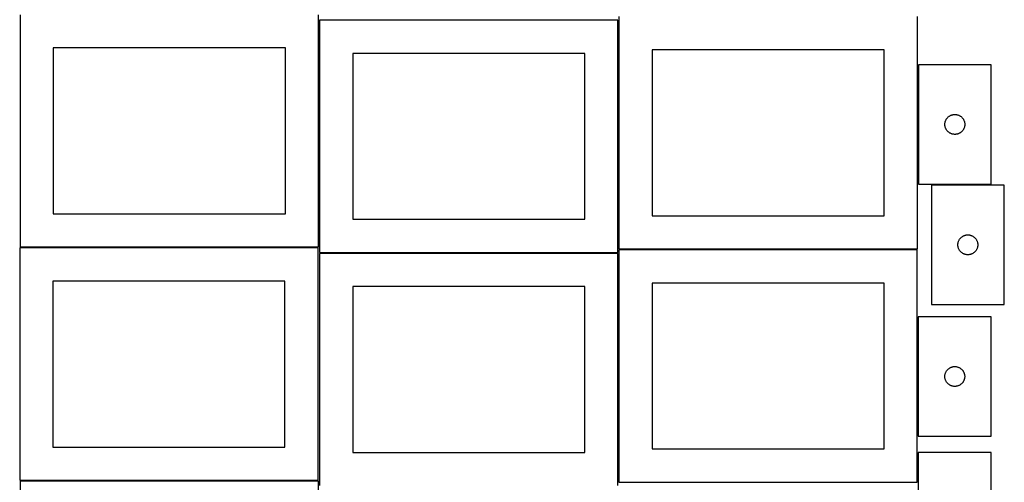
# Model space of a CAD drawing. Header units: millimetres. Extents: x 7 to 1493, y 7 to 2993.
# Tile 3 of 12: x 7 to 1492, y 1412 to 2110. Entities that reach past the tile are written whole.
import ezdxf

# ---------------------------------------------------------------- set-up
doc = ezdxf.new("R2010")
doc.units = ezdxf.units.MM
doc.layers.add('COMMON', color=5, linetype='CONTINUOUS', true_color=0x0000ff)
doc.layers.add('CUT', color=7, linetype='CONTINUOUS', true_color=0x000000)

msp = doc.modelspace()

# ---------------------------------------------------------------- linework, layer by layer
at = {"layer": 'COMMON'}
for p, q in [((458.103095, 2108.71783), (458.103095, 1766.924085)), ((1361.20302, 2041.682887), (1361.20302, 1861.682887)), ((1471.953021, 1860.932887), (1381.54137, 1860.932887)), ((7.353095, 1766.174084), (456.649034, 1766.174084)), ((458.853096, 1757.967829), (908.853096, 1757.967829)), ((909.603097, 1412.599135), (909.603097, 1757.217829)), ((1361.103097, 1661.735134), (1361.103097, 1481.735134)), ((1361.103097, 1457.173494), (1361.103097, 1412.599135))]:
    msp.add_line(p, q, dxfattribs=at)
at = {"layer": 'CUT'}
for p, q in [((7.353095, 2116.924085), (7.353095, 1766.924085)), ((457.353095, 1766.924085), (457.353095, 2116.924085)), ((908.853096, 2108.71783), (458.853096, 2108.71783)), ((458.853096, 2108.71783), (458.853096, 1758.71783)), ((908.853096, 1758.71783), (908.853096, 2108.71783)), ((910.45302, 2114.123915), (910.45302, 1764.123915)), ((1360.45302, 1764.123915), (1360.45302, 2114.123915)), ((407.353095, 2066.924085), (57.353095, 2066.924085)), ((57.353095, 2066.924085), (57.353095, 1816.924085)), ((407.353095, 1816.924085), (407.353095, 2066.924085)), ((1310.45302, 2064.123915), (960.45302, 2064.123915)), ((960.45302, 2064.123915), (960.45302, 1814.123915)), ((1310.45302, 1814.123915), (1310.45302, 2064.123915)), ((858.853096, 2058.71783), (508.853096, 2058.71783)), ((508.853096, 2058.71783), (508.853096, 1808.71783)), ((858.853096, 1808.71783), (858.853096, 2058.71783)), ((1361.953021, 2041.682887), (1361.953021, 1861.682887)), ((1471.953021, 2041.682887), (1361.953021, 2041.682887)), ((1471.953021, 1861.682887), (1471.953021, 2041.682887)), ((1404.507866, 1960.056543), (1404.955432, 1960.686102)), ((1404.955432, 1960.686102), (1405.434814, 1961.291785)), ((1405.434814, 1961.291785), (1405.94474, 1961.871988)), ((1405.94474, 1961.871988), (1406.483859, 1962.42517)), ((1406.483859, 1962.42517), (1407.050739, 1962.949866)), ((1407.050739, 1962.949866), (1407.643879, 1963.444685)), ((1407.643879, 1963.444685), (1408.261704, 1963.908313)), ((1408.261704, 1963.908313), (1408.902578, 1964.339521)), ((1408.902578, 1964.339521), (1409.5648, 1964.737166)), ((1409.5648, 1964.737166), (1410.246614, 1965.100194)), ((1410.246614, 1965.100194), (1410.946212, 1965.427641)), ((1410.946212, 1965.427641), (1411.66174, 1965.71864)), ((1411.66174, 1965.71864), (1412.391298, 1965.972418)), ((1412.391298, 1965.972418), (1413.132954, 1966.188303)), ((1413.132954, 1966.188303), (1413.88474, 1966.365723)), ((1413.88474, 1966.365723), (1414.644662, 1966.504206)), ((1414.644662, 1966.504206), (1415.410706, 1966.603386)), ((1415.410706, 1966.603386), (1416.18084, 1966.662999)), ((1416.18084, 1966.662999), (1416.953021, 1966.682887)), ((1416.953021, 1966.682887), (1417.725202, 1966.662999)), ((1417.725202, 1966.662999), (1418.495336, 1966.603386)), ((1418.495336, 1966.603386), (1419.26138, 1966.504206)), ((1419.26138, 1966.504206), (1420.021302, 1966.365723)), ((1420.021302, 1966.365723), (1420.773088, 1966.188303)), ((1420.773088, 1966.188303), (1421.514743, 1965.972418)), ((1421.514743, 1965.972418), (1422.244302, 1965.71864)), ((1422.244302, 1965.71864), (1422.959829, 1965.427641)), ((1422.959829, 1965.427641), (1423.659428, 1965.100194)), ((1423.659428, 1965.100194), (1424.341242, 1964.737166)), ((1424.341242, 1964.737166), (1425.003464, 1964.339521)), ((1425.003464, 1964.339521), (1425.644337, 1963.908313)), ((1425.644337, 1963.908313), (1426.262163, 1963.444685)), ((1426.262163, 1963.444685), (1426.855303, 1962.949866)), ((1426.855303, 1962.949866), (1427.422183, 1962.42517)), ((1427.422183, 1962.42517), (1427.961301, 1961.871988)), ((1427.961301, 1961.871988), (1428.471228, 1961.291785)), ((1428.471228, 1961.291785), (1428.95061, 1960.686102)), ((1428.95061, 1960.686102), (1429.398176, 1960.056543)), ((1401.957994, 1952.069106), (1401.997758, 1952.840519)), ((1401.957994, 1951.296669), (1401.957994, 1952.069106)), ((1401.997758, 1950.525256), (1401.957994, 1951.296669)), ((1401.997758, 1952.840519), (1402.077181, 1953.608863)), ((1402.077181, 1949.756912), (1401.997758, 1950.525256)), ((1402.077181, 1953.608863), (1402.196052, 1954.372099)), ((1402.196052, 1948.993676), (1402.077181, 1949.756912)), ((1402.196052, 1954.372099), (1402.354055, 1955.128204)), ((1402.354055, 1948.237571), (1402.196052, 1948.993676)), ((1402.354055, 1955.128204), (1402.550773, 1955.875172)), ((1402.550773, 1947.490603), (1402.354055, 1948.237571)), ((1402.550773, 1955.875172), (1402.785682, 1956.611023)), ((1402.785682, 1946.754752), (1402.550773, 1947.490603)), ((1402.785682, 1956.611023), (1403.058161, 1957.333806)), ((1403.058161, 1946.031969), (1402.785682, 1946.754752)), ((1403.058161, 1957.333806), (1403.367487, 1958.041603)), ((1403.367487, 1945.324172), (1403.058161, 1946.031969)), ((1403.367487, 1958.041603), (1403.712839, 1958.732539)), ((1403.712839, 1944.633236), (1403.367487, 1945.324172)), ((1403.712839, 1958.732539), (1404.093301, 1959.404779)), ((1404.093301, 1959.404779), (1404.507866, 1960.056543)), ((1429.398176, 1960.056543), (1429.81274, 1959.404779)), ((1429.81274, 1959.404779), (1430.193203, 1958.732539)), ((1430.193203, 1958.732539), (1430.538555, 1958.041603)), ((1430.538555, 1945.324172), (1430.193203, 1944.633236)), ((1430.538555, 1958.041603), (1430.84788, 1957.333806)), ((1430.84788, 1946.031969), (1430.538555, 1945.324172)), ((1430.84788, 1957.333806), (1431.120359, 1956.611023)), ((1431.120359, 1946.754752), (1430.84788, 1946.031969)), ((1431.120359, 1956.611023), (1431.355269, 1955.875172)), ((1431.355269, 1947.490603), (1431.120359, 1946.754752)), ((1431.355269, 1955.875172), (1431.551986, 1955.128204)), ((1431.551986, 1948.237571), (1431.355269, 1947.490603)), ((1431.551986, 1955.128204), (1431.70999, 1954.372099)), ((1431.70999, 1948.993676), (1431.551986, 1948.237571)), ((1431.70999, 1954.372099), (1431.828861, 1953.608863)), ((1431.828861, 1949.756912), (1431.70999, 1948.993676)), ((1431.828861, 1953.608863), (1431.908284, 1952.840519)), ((1431.908284, 1950.525256), (1431.828861, 1949.756912)), ((1431.908284, 1952.840519), (1431.948048, 1952.069106)), ((1431.948048, 1951.296669), (1431.908284, 1950.525256)), ((1431.948048, 1952.069106), (1431.948048, 1951.296669)), ((1404.093301, 1943.960995), (1403.712839, 1944.633236)), ((1404.507866, 1943.309232), (1404.093301, 1943.960995)), ((1404.955432, 1942.679673), (1404.507866, 1943.309232)), ((1405.434814, 1942.07399), (1404.955432, 1942.679673)), ((1405.94474, 1941.493787), (1405.434814, 1942.07399)), ((1406.483859, 1940.940605), (1405.94474, 1941.493787)), ((1407.050739, 1940.415908), (1406.483859, 1940.940605)), ((1407.643879, 1939.92109), (1407.050739, 1940.415908)), ((1408.261704, 1939.457462), (1407.643879, 1939.92109)), ((1408.902578, 1939.026254), (1408.261704, 1939.457462)), ((1409.5648, 1938.628609), (1408.902578, 1939.026254)), ((1410.246614, 1938.265581), (1409.5648, 1938.628609)), ((1410.946212, 1937.938134), (1410.246614, 1938.265581)), ((1411.66174, 1937.647135), (1410.946212, 1937.938134)), ((1412.391298, 1937.393357), (1411.66174, 1937.647135)), ((1413.132954, 1937.177472), (1412.391298, 1937.393357)), ((1413.88474, 1937.000052), (1413.132954, 1937.177472)), ((1414.644662, 1936.861569), (1413.88474, 1937.000052)), ((1415.410706, 1936.762389), (1414.644662, 1936.861569)), ((1416.18084, 1936.702776), (1415.410706, 1936.762389)), ((1416.953021, 1936.682887), (1416.18084, 1936.702776)), ((1417.725202, 1936.702776), (1416.953021, 1936.682887)), ((1418.495336, 1936.762389), (1417.725202, 1936.702776)), ((1419.26138, 1936.861569), (1418.495336, 1936.762389)), ((1420.021302, 1937.000052), (1419.26138, 1936.861569)), ((1420.773088, 1937.177472), (1420.021302, 1937.000052)), ((1421.514743, 1937.393357), (1420.773088, 1937.177472)), ((1422.244302, 1937.647135), (1421.514743, 1937.393357)), ((1422.959829, 1937.938134), (1422.244302, 1937.647135)), ((1423.659428, 1938.265581), (1422.959829, 1937.938134)), ((1424.341242, 1938.628609), (1423.659428, 1938.265581)), ((1425.003464, 1939.026254), (1424.341242, 1938.628609)), ((1425.644337, 1939.457462), (1425.003464, 1939.026254)), ((1426.262163, 1939.92109), (1425.644337, 1939.457462)), ((1426.855303, 1940.415908), (1426.262163, 1939.92109)), ((1427.422183, 1940.940605), (1426.855303, 1940.415908)), ((1427.961301, 1941.493787), (1427.422183, 1940.940605)), ((1428.471228, 1942.07399), (1427.961301, 1941.493787)), ((1428.95061, 1942.679673), (1428.471228, 1942.07399)), ((1429.398176, 1943.309232), (1428.95061, 1942.679673)), ((1429.81274, 1943.960995), (1429.398176, 1943.309232)), ((1430.193203, 1944.633236), (1429.81274, 1943.960995)), ((1361.953021, 1861.682887), (1471.953021, 1861.682887)), ((1381.54137, 1860.182886), (1381.54137, 1680.182886)), ((1491.54137, 1860.182886), (1381.54137, 1860.182886)), ((1491.54137, 1680.182886), (1491.54137, 1860.182886)), ((57.353095, 1816.924085), (407.353095, 1816.924085)), ((960.45302, 1814.123915), (1310.45302, 1814.123915)), ((508.853096, 1808.71783), (858.853096, 1808.71783)), ((1426.639088, 1781.449865), (1427.232228, 1781.944684)), ((1427.232228, 1781.944684), (1427.850053, 1782.408312)), ((1427.850053, 1782.408312), (1428.490927, 1782.83952)), ((1428.490927, 1782.83952), (1429.153149, 1783.237165)), ((1429.153149, 1783.237165), (1429.834963, 1783.600193)), ((1429.834963, 1783.600193), (1430.534561, 1783.92764)), ((1430.534561, 1783.92764), (1431.250088, 1784.218639)), ((1431.250088, 1784.218639), (1431.979647, 1784.472417)), ((1431.979647, 1784.472417), (1432.721303, 1784.688302)), ((1432.721303, 1784.688302), (1433.473089, 1784.865722)), ((1433.473089, 1784.865722), (1434.233011, 1785.004205)), ((1434.233011, 1785.004205), (1434.999055, 1785.103385)), ((1434.999055, 1785.103385), (1435.769188, 1785.162998)), ((1435.769188, 1785.162998), (1436.54137, 1785.182886)), ((1436.54137, 1785.182886), (1437.313551, 1785.162998)), ((1437.313551, 1785.162998), (1438.083685, 1785.103385)), ((1438.083685, 1785.103385), (1438.849728, 1785.004205)), ((1438.849728, 1785.004205), (1439.609651, 1784.865722)), ((1439.609651, 1784.865722), (1440.361437, 1784.688302)), ((1440.361437, 1784.688302), (1441.103092, 1784.472417)), ((1441.103092, 1784.472417), (1441.832651, 1784.218639)), ((1441.832651, 1784.218639), (1442.548178, 1783.92764)), ((1442.548178, 1783.92764), (1443.247777, 1783.600193)), ((1443.247777, 1783.600193), (1443.929591, 1783.237165)), ((1443.929591, 1783.237165), (1444.591813, 1782.83952)), ((1444.591813, 1782.83952), (1445.232686, 1782.408312)), ((1445.232686, 1782.408312), (1445.850512, 1781.944684)), ((1445.850512, 1781.944684), (1446.443652, 1781.449865)), ((1421.546343, 1770.569105), (1421.586107, 1771.340518)), ((1421.546343, 1769.796668), (1421.546343, 1770.569105)), ((1421.586107, 1769.025255), (1421.546343, 1769.796668)), ((1421.586107, 1771.340518), (1421.66553, 1772.108862)), ((1421.66553, 1768.256911), (1421.586107, 1769.025255)), ((1421.66553, 1772.108862), (1421.7844, 1772.872098)), ((1421.7844, 1767.493675), (1421.66553, 1768.256911)), ((1421.7844, 1772.872098), (1421.942404, 1773.628203)), ((1421.942404, 1766.73757), (1421.7844, 1767.493675)), ((1421.942404, 1773.628203), (1422.139122, 1774.375171)), ((1422.139122, 1774.375171), (1422.374031, 1775.111022)), ((1422.374031, 1775.111022), (1422.64651, 1775.833805)), ((1422.64651, 1775.833805), (1422.955836, 1776.541602)), ((1422.955836, 1776.541602), (1423.301188, 1777.232538)), ((1423.301188, 1777.232538), (1423.68165, 1777.904778)), ((1423.68165, 1777.904778), (1424.096215, 1778.556542)), ((1424.096215, 1778.556542), (1424.543781, 1779.186101)), ((1424.543781, 1779.186101), (1425.023163, 1779.791784)), ((1425.023163, 1779.791784), (1425.533089, 1780.371987)), ((1425.533089, 1780.371987), (1426.072207, 1780.925169)), ((1426.072207, 1780.925169), (1426.639088, 1781.449865)), ((1446.443652, 1781.449865), (1447.010532, 1780.925169)), ((1447.010532, 1780.925169), (1447.54965, 1780.371987)), ((1447.54965, 1780.371987), (1448.059576, 1779.791784)), ((1448.059576, 1779.791784), (1448.538958, 1779.186101)), ((1448.538958, 1779.186101), (1448.986525, 1778.556542)), ((1448.986525, 1778.556542), (1449.401089, 1777.904778)), ((1449.401089, 1777.904778), (1449.781552, 1777.232538)), ((1449.781552, 1777.232538), (1450.126904, 1776.541602)), ((1450.126904, 1776.541602), (1450.436229, 1775.833805)), ((1450.436229, 1775.833805), (1450.708708, 1775.111022)), ((1450.708708, 1775.111022), (1450.943618, 1774.375171)), ((1450.943618, 1774.375171), (1451.140335, 1773.628203)), ((1451.140335, 1773.628203), (1451.298339, 1772.872098)), ((1451.298339, 1767.493675), (1451.140335, 1766.73757)), ((1451.298339, 1772.872098), (1451.41721, 1772.108862)), ((1451.41721, 1768.256911), (1451.298339, 1767.493675)), ((1451.41721, 1772.108862), (1451.496633, 1771.340518)), ((1451.496633, 1769.025255), (1451.41721, 1768.256911)), ((1451.496633, 1771.340518), (1451.536397, 1770.569105)), ((1451.536397, 1769.796668), (1451.496633, 1769.025255)), ((1451.536397, 1770.569105), (1451.536397, 1769.796668)), ((456.649034, 1765.424084), (6.649034, 1765.424084)), ((6.649034, 1765.424084), (6.649034, 1415.424084)), ((7.353095, 1766.924085), (457.353095, 1766.924085)), ((456.649034, 1415.424084), (456.649034, 1765.424084)), ((458.853096, 1758.71783), (908.853096, 1758.71783)), ((908.853096, 1757.217829), (458.853096, 1757.217829)), ((458.853096, 1757.217829), (458.853096, 1407.217829)), ((908.853096, 1407.217829), (908.853096, 1757.217829)), ((1360.353097, 1762.599135), (910.353097, 1762.599135)), ((910.353097, 1762.599135), (910.353097, 1412.599135)), ((910.45302, 1764.123915), (1360.45302, 1764.123915)), ((1360.353097, 1412.599135), (1360.353097, 1762.599135)), ((1422.139122, 1765.990602), (1421.942404, 1766.73757)), ((1422.374031, 1765.254751), (1422.139122, 1765.990602)), ((1422.64651, 1764.531968), (1422.374031, 1765.254751)), ((1422.955836, 1763.824171), (1422.64651, 1764.531968)), ((1423.301188, 1763.133235), (1422.955836, 1763.824171)), ((1423.68165, 1762.460994), (1423.301188, 1763.133235)), ((1424.096215, 1761.809231), (1423.68165, 1762.460994)), ((1424.543781, 1761.179672), (1424.096215, 1761.809231)), ((1425.023163, 1760.573989), (1424.543781, 1761.179672)), ((1425.533089, 1759.993786), (1425.023163, 1760.573989)), ((1426.072207, 1759.440604), (1425.533089, 1759.993786)), ((1426.639088, 1758.915907), (1426.072207, 1759.440604)), ((1427.232228, 1758.421089), (1426.639088, 1758.915907)), ((1427.850053, 1757.957461), (1427.232228, 1758.421089)), ((1428.490927, 1757.526253), (1427.850053, 1757.957461)), ((1429.153149, 1757.128608), (1428.490927, 1757.526253)), ((1429.834963, 1756.76558), (1429.153149, 1757.128608)), ((1430.534561, 1756.438133), (1429.834963, 1756.76558)), ((1431.250088, 1756.147134), (1430.534561, 1756.438133)), ((1431.979647, 1755.893356), (1431.250088, 1756.147134)), ((1432.721303, 1755.677471), (1431.979647, 1755.893356)), ((1433.473089, 1755.500051), (1432.721303, 1755.677471)), ((1434.233011, 1755.361568), (1433.473089, 1755.500051)), ((1434.999055, 1755.262388), (1434.233011, 1755.361568)), ((1435.769188, 1755.202775), (1434.999055, 1755.262388)), ((1436.54137, 1755.182886), (1435.769188, 1755.202775)), ((1437.313551, 1755.202775), (1436.54137, 1755.182886)), ((1438.083685, 1755.262388), (1437.313551, 1755.202775)), ((1438.849728, 1755.361568), (1438.083685, 1755.262388)), ((1439.609651, 1755.500051), (1438.849728, 1755.361568)), ((1440.361437, 1755.677471), (1439.609651, 1755.500051)), ((1441.103092, 1755.893356), (1440.361437, 1755.677471)), ((1441.832651, 1756.147134), (1441.103092, 1755.893356)), ((1442.548178, 1756.438133), (1441.832651, 1756.147134)), ((1443.247777, 1756.76558), (1442.548178, 1756.438133)), ((1443.929591, 1757.128608), (1443.247777, 1756.76558)), ((1444.591813, 1757.526253), (1443.929591, 1757.128608)), ((1445.232686, 1757.957461), (1444.591813, 1757.526253)), ((1445.850512, 1758.421089), (1445.232686, 1757.957461)), ((1446.443652, 1758.915907), (1445.850512, 1758.421089)), ((1447.010532, 1759.440604), (1446.443652, 1758.915907)), ((1447.54965, 1759.993786), (1447.010532, 1759.440604)), ((1448.059576, 1760.573989), (1447.54965, 1759.993786)), ((1448.538958, 1761.179672), (1448.059576, 1760.573989)), ((1448.986525, 1761.809231), (1448.538958, 1761.179672)), ((1449.401089, 1762.460994), (1448.986525, 1761.809231)), ((1449.781552, 1763.133235), (1449.401089, 1762.460994)), ((1450.126904, 1763.824171), (1449.781552, 1763.133235)), ((1450.436229, 1764.531968), (1450.126904, 1763.824171)), ((1450.708708, 1765.254751), (1450.436229, 1764.531968)), ((1450.943618, 1765.990602), (1450.708708, 1765.254751)), ((1451.140335, 1766.73757), (1450.943618, 1765.990602)), ((406.649034, 1715.424084), (56.649034, 1715.424084)), ((56.649034, 1715.424084), (56.649034, 1465.424084)), ((406.649034, 1465.424084), (406.649034, 1715.424084)), ((1310.353097, 1712.599135), (960.353097, 1712.599135)), ((960.353097, 1712.599135), (960.353097, 1462.599135)), ((1310.353097, 1462.599135), (1310.353097, 1712.599135)), ((858.853096, 1707.217829), (508.853096, 1707.217829)), ((508.853096, 1707.217829), (508.853096, 1457.217829)), ((858.853096, 1457.217829), (858.853096, 1707.217829)), ((1381.54137, 1680.182886), (1491.54137, 1680.182886)), ((1361.853098, 1661.735134), (1361.853098, 1481.735134)), ((1471.853098, 1661.735134), (1361.853098, 1661.735134)), ((1471.853098, 1481.735134), (1471.853098, 1661.735134)), ((1401.977257, 1573.661109), (1402.096128, 1574.424345)), ((1402.096128, 1574.424345), (1402.254132, 1575.18045)), ((1402.254132, 1575.18045), (1402.450849, 1575.927418)), ((1402.450849, 1575.927418), (1402.685759, 1576.663269)), ((1402.685759, 1576.663269), (1402.958238, 1577.386052)), ((1402.958238, 1577.386052), (1403.267564, 1578.093849)), ((1403.267564, 1578.093849), (1403.612916, 1578.784785)), ((1403.612916, 1578.784785), (1403.993378, 1579.457026)), ((1403.993378, 1579.457026), (1404.407942, 1580.108789)), ((1404.407942, 1580.108789), (1404.855509, 1580.738348)), ((1404.855509, 1580.738348), (1405.334891, 1581.344031)), ((1405.334891, 1581.344031), (1405.844817, 1581.924234)), ((1405.844817, 1581.924234), (1406.383935, 1582.477416)), ((1406.383935, 1582.477416), (1406.950816, 1583.002113)), ((1406.950816, 1583.002113), (1407.543955, 1583.496931)), ((1407.543955, 1583.496931), (1408.161781, 1583.960559)), ((1408.161781, 1583.960559), (1408.802655, 1584.391767)), ((1408.802655, 1584.391767), (1409.464877, 1584.789412)), ((1409.464877, 1584.789412), (1410.146691, 1585.15244)), ((1410.146691, 1585.15244), (1410.846289, 1585.479887)), ((1410.846289, 1585.479887), (1411.561816, 1585.770886)), ((1411.561816, 1585.770886), (1412.291375, 1586.024664)), ((1412.291375, 1586.024664), (1413.033031, 1586.240549)), ((1413.033031, 1586.240549), (1413.784817, 1586.417969)), ((1413.784817, 1586.417969), (1414.544739, 1586.556452)), ((1414.544739, 1586.556452), (1415.310783, 1586.655632)), ((1415.310783, 1586.655632), (1416.080916, 1586.715245)), ((1416.080916, 1586.715245), (1416.853098, 1586.735134)), ((1416.853098, 1586.735134), (1417.625279, 1586.715245)), ((1417.625279, 1586.715245), (1418.395413, 1586.655632)), ((1418.395413, 1586.655632), (1419.161456, 1586.556452)), ((1419.161456, 1586.556452), (1419.921379, 1586.417969)), ((1419.921379, 1586.417969), (1420.673164, 1586.240549)), ((1420.673164, 1586.240549), (1421.41482, 1586.024664)), ((1421.41482, 1586.024664), (1422.144379, 1585.770886)), ((1422.144379, 1585.770886), (1422.859906, 1585.479887)), ((1422.859906, 1585.479887), (1423.559504, 1585.15244)), ((1423.559504, 1585.15244), (1424.241319, 1584.789412)), ((1424.241319, 1584.789412), (1424.90354, 1584.391767)), ((1424.90354, 1584.391767), (1425.544414, 1583.960559)), ((1425.544414, 1583.960559), (1426.16224, 1583.496931)), ((1426.16224, 1583.496931), (1426.755379, 1583.002113)), ((1426.755379, 1583.002113), (1427.32226, 1582.477416)), ((1427.32226, 1582.477416), (1427.861378, 1581.924234)), ((1427.861378, 1581.924234), (1428.371304, 1581.344031)), ((1428.371304, 1581.344031), (1428.850686, 1580.738348)), ((1428.850686, 1580.738348), (1429.298253, 1580.108789)), ((1429.298253, 1580.108789), (1429.712817, 1579.457026)), ((1429.712817, 1579.457026), (1430.09328, 1578.784785)), ((1430.09328, 1578.784785), (1430.438632, 1578.093849)), ((1430.438632, 1578.093849), (1430.747957, 1577.386052)), ((1430.747957, 1577.386052), (1431.020436, 1576.663269)), ((1431.020436, 1576.663269), (1431.255346, 1575.927418)), ((1431.255346, 1575.927418), (1431.452063, 1575.18045)), ((1431.452063, 1575.18045), (1431.610067, 1574.424345)), ((1431.610067, 1574.424345), (1431.728938, 1573.661109)), ((1401.858071, 1572.121352), (1401.897835, 1572.892765)), ((1401.858071, 1571.348915), (1401.858071, 1572.121352)), ((1401.897835, 1570.577502), (1401.858071, 1571.348915)), ((1401.897835, 1572.892765), (1401.977257, 1573.661109)), ((1401.977257, 1569.809158), (1401.897835, 1570.577502)), ((1402.096128, 1569.045922), (1401.977257, 1569.809158)), ((1402.254132, 1568.289817), (1402.096128, 1569.045922)), ((1402.450849, 1567.542849), (1402.254132, 1568.289817)), ((1402.685759, 1566.806998), (1402.450849, 1567.542849)), ((1402.958238, 1566.084215), (1402.685759, 1566.806998)), ((1403.267564, 1565.376418), (1402.958238, 1566.084215)), ((1403.612916, 1564.685482), (1403.267564, 1565.376418)), ((1403.993378, 1564.013242), (1403.612916, 1564.685482)), ((1404.407942, 1563.361478), (1403.993378, 1564.013242)), ((1404.855509, 1562.731919), (1404.407942, 1563.361478)), ((1405.334891, 1562.126236), (1404.855509, 1562.731919)), ((1405.844817, 1561.546033), (1405.334891, 1562.126236)), ((1406.383935, 1560.992851), (1405.844817, 1561.546033)), ((1406.950816, 1560.468155), (1406.383935, 1560.992851)), ((1407.543955, 1559.973336), (1406.950816, 1560.468155)), ((1408.161781, 1559.509708), (1407.543955, 1559.973336)), ((1408.802655, 1559.0785), (1408.161781, 1559.509708)), ((1425.544414, 1559.509708), (1424.90354, 1559.0785)), ((1426.16224, 1559.973336), (1425.544414, 1559.509708)), ((1426.755379, 1560.468155), (1426.16224, 1559.973336)), ((1427.32226, 1560.992851), (1426.755379, 1560.468155)), ((1427.861378, 1561.546033), (1427.32226, 1560.992851)), ((1428.371304, 1562.126236), (1427.861378, 1561.546033)), ((1428.850686, 1562.731919), (1428.371304, 1562.126236)), ((1429.298253, 1563.361478), (1428.850686, 1562.731919)), ((1429.712817, 1564.013242), (1429.298253, 1563.361478)), ((1430.09328, 1564.685482), (1429.712817, 1564.013242)), ((1430.438632, 1565.376418), (1430.09328, 1564.685482)), ((1430.747957, 1566.084215), (1430.438632, 1565.376418)), ((1431.020436, 1566.806998), (1430.747957, 1566.084215)), ((1431.255346, 1567.542849), (1431.020436, 1566.806998)), ((1431.452063, 1568.289817), (1431.255346, 1567.542849)), ((1431.610067, 1569.045922), (1431.452063, 1568.289817)), ((1431.728938, 1569.809158), (1431.610067, 1569.045922)), ((1431.728938, 1573.661109), (1431.80836, 1572.892765)), ((1431.80836, 1570.577502), (1431.728938, 1569.809158)), ((1431.80836, 1572.892765), (1431.848125, 1572.121352)), ((1431.848125, 1571.348915), (1431.80836, 1570.577502)), ((1431.848125, 1572.121352), (1431.848125, 1571.348915)), ((1409.464877, 1558.680855), (1408.802655, 1559.0785)), ((1410.146691, 1558.317827), (1409.464877, 1558.680855)), ((1410.846289, 1557.99038), (1410.146691, 1558.317827)), ((1411.561816, 1557.699381), (1410.846289, 1557.99038)), ((1412.291375, 1557.445603), (1411.561816, 1557.699381)), ((1413.033031, 1557.229718), (1412.291375, 1557.445603)), ((1413.784817, 1557.052298), (1413.033031, 1557.229718)), ((1414.544739, 1556.913815), (1413.784817, 1557.052298)), ((1415.310783, 1556.814635), (1414.544739, 1556.913815)), ((1416.080916, 1556.755022), (1415.310783, 1556.814635)), ((1416.853098, 1556.735134), (1416.080916, 1556.755022)), ((1417.625279, 1556.755022), (1416.853098, 1556.735134)), ((1418.395413, 1556.814635), (1417.625279, 1556.755022)), ((1419.161456, 1556.913815), (1418.395413, 1556.814635)), ((1419.921379, 1557.052298), (1419.161456, 1556.913815)), ((1420.673164, 1557.229718), (1419.921379, 1557.052298)), ((1421.41482, 1557.445603), (1420.673164, 1557.229718)), ((1422.144379, 1557.699381), (1421.41482, 1557.445603)), ((1422.859906, 1557.99038), (1422.144379, 1557.699381)), ((1423.559504, 1558.317827), (1422.859906, 1557.99038)), ((1424.241319, 1558.680855), (1423.559504, 1558.317827)), ((1424.90354, 1559.0785), (1424.241319, 1558.680855)), ((1361.853098, 1481.735134), (1471.853098, 1481.735134)), ((56.649034, 1465.424084), (406.649034, 1465.424084)), ((508.853096, 1457.217829), (858.853096, 1457.217829)), ((960.353097, 1462.599135), (1310.353097, 1462.599135)), ((1361.853098, 1457.173494), (1361.853098, 1277.173494)), ((1471.853098, 1457.173494), (1361.853098, 1457.173494)), ((1471.853098, 1277.173494), (1471.853098, 1457.173494)), ((6.649034, 1415.424084), (456.649034, 1415.424084)), ((457.353095, 1413.788874), (7.353095, 1413.788874)), ((7.353095, 1413.788874), (7.353095, 1063.788874)), ((457.353095, 1063.788874), (457.353095, 1413.788874)), ((910.353097, 1412.599135), (1360.353097, 1412.599135))]:
    msp.add_line(p, q, dxfattribs=at)

doc.saveas('drawing.dxf')
